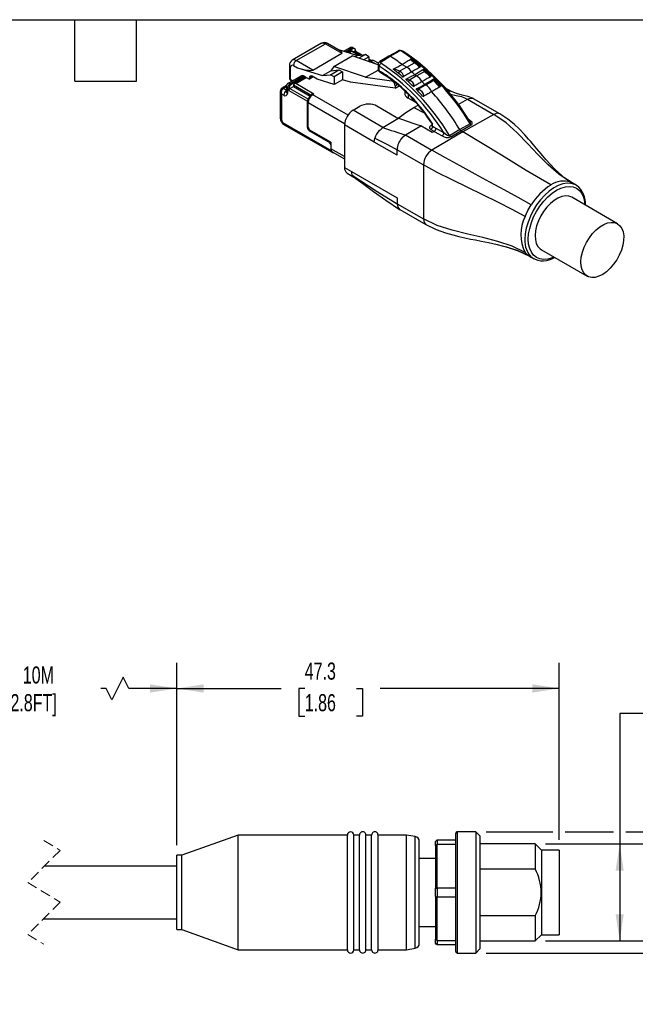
# Model space of a CAD drawing. Header units: millimetres. Extents: x 6 to 273, y 6 to 210.
# Tile 7 of 8: x 129 to 205, y 88 to 210. Entities that reach past the tile are written whole.
import ezdxf

# ---------------------------------------------------------------- set-up
doc = ezdxf.new("R2010")
doc.units = ezdxf.units.MM
doc.linetypes.add('SLD-Dashed', pattern=[1.905, 1.27, -0.635])
doc.linetypes.add('SLD-Solid', pattern=[0])
doc.layers.add('DIMENSIONS', color=140, linetype='SLD-Solid', lineweight=25)
doc.layers.add('TEXT', color=140, linetype='SLD-Solid', lineweight=25)
doc.styles.add('SLDTEXTSTYLE0', font='TXT', dxfattribs={"width": 0.7})
doc.dimstyles.new('SLDDIMSTYLE1', dxfattribs={"dimtxt": 2.158008, "dimasz": 3.302, "dimexe": 0, "dimexo": 0.0625, "dimgap": 0.539502, "dimtad": 0, "dimtih": 1, "dimtoh": 1, "dimdec": 1, "dimrnd": 1e-09, "dimzin": 12, "dimdsep": 46, "dimtxsty": 'SLDTEXTSTYLE0', "dimsah": 1, "dimcen": 0.09, "dimadec": 0, "dimazin": 3, "dimtfac": 1, "dimtdec": 1, "dimtofl": 0, "dimtmove": 0, "dimatfit": 3, "dimfxl": 0, "dimfrac": 2, "dimtolj": 1, "dimtzin": 12, "dimarcsym": 0})
doc.dimstyles.new('SLDDIMSTYLE2', dxfattribs={"dimtxt": 2.158008, "dimasz": 3.302, "dimexe": 0, "dimexo": 0.0625, "dimgap": 0.539502, "dimtad": 0, "dimtih": 1, "dimtoh": 1, "dimdec": 1, "dimrnd": 1e-09, "dimzin": 4, "dimdsep": 46, "dimtxsty": 'SLDTEXTSTYLE0', "dimsah": 1, "dimcen": 0.09, "dimadec": 0, "dimazin": 1, "dimtfac": 1, "dimtdec": 1, "dimtmove": 0, "dimatfit": 0, "dimfxl": 0, "dimfrac": 2, "dimtolj": 1, "dimtzin": 12, "dimarcsym": 0})

# ---------------------------------------------------------------- blocks, each defined once
blk = doc.blocks.new('_D_1')
at = {"layer": 'DIMENSIONS'}
for p, q in [((121.25, 107.83), (121.25, 129.94)), ((148.52, 107.38), (148.52, 129.94)), ((141.89, 128.17), (140.48, 125.35)), ((142.59, 126.76), (141.89, 128.17)), ((121.25, 126.76), (125.78, 126.76)), ((139.77, 126.76), (139.09, 126.76)), ((140.48, 125.35), (139.77, 126.76)), ((148.52, 126.76), (142.59, 126.76))]:
    blk.add_line(p, q, dxfattribs=at)
for points in [[(121.25, 126.76), (124.55, 126.25), (124.55, 127.27)], [(148.52, 126.76), (145.21, 127.27), (145.21, 126.25)]]:
    blk.add_solid(points, dxfattribs=at)
at = {"layer": 'DIMENSIONS', "char_height": 2.117, "attachment_point": 1, "style": 'SLDTEXTSTYLE0'}
for s, insert in [('10M', (129.45, 129.49)), ('[32.8FT]', (126.27, 126.06))]:
    blk.add_mtext(s, dxfattribs=dict(at, insert=insert))
blk = doc.blocks.new('_D_2')
at = {"layer": 'DIMENSIONS'}
for p, q in [((148.52, 107.38), (148.52, 129.94)), ((195.82, 108.03), (195.82, 129.94)), ((148.52, 126.76), (161.41, 126.76)), ((164.34, 126.76), (163.61, 126.76)), ((163.61, 126.76), (163.61, 123.33)), ((170.75, 126.76), (171.48, 126.76)), ((171.48, 126.76), (171.48, 123.33)), ((195.82, 126.76), (173.68, 126.76)), ((163.61, 123.33), (164.34, 123.33)), ((171.48, 123.33), (170.75, 123.33))]:
    blk.add_line(p, q, dxfattribs=at)
for points in [[(148.52, 126.76), (151.82, 126.25), (151.82, 127.27)], [(195.82, 126.76), (192.51, 127.27), (192.51, 126.25)]]:
    blk.add_solid(points, dxfattribs=at)
at = {"layer": 'DIMENSIONS', "char_height": 2.117, "attachment_point": 1, "style": 'SLDTEXTSTYLE0'}
for s, insert in [('47.3', (164.34, 129.97)), ('1.86', (164.34, 126.06))]:
    blk.add_mtext(s, dxfattribs=dict(at, insert=insert))
blk = doc.blocks.new('_D_3')
at = {"layer": 'DIMENSIONS'}
for p, q in [((209.67, 123.65), (203.32, 123.65)), ((203.32, 123.65), (203.32, 107.51)), ((194.14, 107.51), (206.49, 107.51)), ((203.32, 107.51), (203.32, 95.51)), ((194.14, 95.51), (206.49, 95.51))]:
    blk.add_line(p, q, dxfattribs=at)
for points in [[(203.32, 107.51), (202.81, 104.21), (203.82, 104.21)], [(203.32, 95.51), (203.82, 98.81), (202.81, 98.81)]]:
    blk.add_solid(points, dxfattribs=at)
at = {"layer": 'DIMENSIONS', "char_height": 2.117, "attachment_point": 1, "style": 'SLDTEXTSTYLE0'}
for s, insert in [('M12-1.0', (211.12, 128.09)), ('MALE', (213.22, 124.66)), ('THREAD', (211.19, 121.23))]:
    blk.add_mtext(s, dxfattribs=dict(at, insert=insert))
blk = doc.blocks.new('_D_4')
at = {"layer": 'DIMENSIONS'}
for p, q in [((214.06, 109.01), (214.06, 115.36)), ((186.79, 109.01), (195.05, 109.01)), ((196.58, 109.01), (202.55, 109.01)), ((204.08, 109.01), (217.24, 109.01)), ((210.86, 101.62), (210.13, 101.62)), ((210.13, 101.62), (210.13, 98.19)), ((217.27, 101.62), (217.99, 101.62)), ((217.99, 101.62), (217.99, 98.19)), ((210.13, 98.19), (210.86, 98.19)), ((217.99, 98.19), (217.27, 98.19)), ((186.79, 94.01), (217.24, 94.01)), ((214.06, 94.01), (214.06, 87.66))]:
    blk.add_line(p, q, dxfattribs=at)
for points in [[(214.06, 109.01), (214.57, 112.31), (213.55, 112.31)], [(214.06, 94.01), (213.55, 90.71), (214.57, 90.71)]]:
    blk.add_solid(points, dxfattribs=at)
at = {"layer": 'DIMENSIONS', "char_height": 2.117, "attachment_point": 1, "style": 'SLDTEXTSTYLE0'}
for s, insert in [('%%c', (209.23, 104.83)), ('15.0', (212.48, 104.83)), ('0.59', (210.86, 100.91))]:
    blk.add_mtext(s, dxfattribs=dict(at, insert=insert))

msp = doc.modelspace()

# ---------------------------------------------------------------- linework, layer by layer
for p, q in [((166.4, 206.63), (162.8, 204.55)), ((163.3, 204.5), (166.9, 206.58)), ((166.9, 206.58), (168.93, 205.41)), ((168.73, 205.69), (167.15, 206.6)), ((169.88, 206.04), (169.19, 205.64)), ((169.38, 205.58), (170.13, 206.01)), ((170.13, 206.01), (170.28, 205.93)), ((170.53, 205.95), (170.38, 206.04)), ((165.33, 203.32), (168.93, 205.41)), ((167.94, 203.76), (170.2, 205.06)), ((168.38, 205.89), (170.86, 205.12)), ((170.28, 205.93), (169.57, 205.52)), ((170.13, 205.71), (169.72, 205.47)), ((169.8, 205.45), (170.13, 205.64)), ((171.11, 205.15), (170.13, 205.71)), ((170.13, 205.71), (170.13, 205.64)), ((170.13, 205.64), (171.01, 205.14)), ((173.41, 203.98), (170.2, 205.06)), ((170.37, 205.57), (170.49, 205.64)), ((170.49, 205.64), (171.3, 205.17)), ((170.86, 205.12), (170.55, 204.95)), ((171.4, 205.18), (170.59, 205.65)), ((170.63, 205.72), (170.63, 205.63)), ((170.86, 205.12), (171.84, 205.23)), ((171.84, 205.23), (171.05, 204.78)), ((171.62, 204.59), (172.28, 204.97)), ((172.28, 204.97), (171.84, 205.23)), ((172.28, 204.97), (172.28, 204.36)), ((174.74, 205.04), (173.62, 204.36)), ((173.78, 204.34), (174.9, 205.02)), ((175.89, 205.67), (174.75, 205.04)), ((174.9, 205.02), (176.04, 205.65)), ((162.44, 203.88), (162.44, 202.33)), ((162.59, 202.13), (162.59, 203.68)), ((162.94, 203.88), (163.43, 203.6)), ((165.33, 203.32), (163.3, 204.5)), ((163.43, 203.6), (166.54, 202.63)), ((167.94, 203.76), (167.57, 203.22)), ((171.88, 202.43), (167.94, 203.76)), ((172.6, 204.49), (172.28, 204.67)), ((172.28, 204.61), (172.52, 204.47)), ((172.4, 204.4), (172.28, 204.47)), ((172.28, 204.4), (172.4, 204.34)), ((172.44, 204.43), (172.4, 204.4)), ((172.4, 204.34), (172.54, 204.42)), ((172.4, 204.4), (172.4, 204.34)), ((172.54, 204.42), (173.13, 204.08)), ((173.45, 204.16), (172.94, 204.46)), ((173.41, 204.03), (173.41, 203.4)), ((173.56, 203.2), (173.56, 203.81)), ((176.96, 203.67), (176.08, 203.17)), ((176.39, 204), (176.96, 203.67)), ((176.96, 203.67), (177.92, 204.23)), ((163.94, 202.61), (162.32, 201.68)), ((162.57, 201.65), (164.19, 202.59)), ((164.34, 202.5), (162.72, 201.57)), ((164.46, 202.44), (163.02, 201.6)), ((163.22, 201.65), (164.52, 202.4)), ((164.34, 202.5), (164.19, 202.59)), ((164.34, 202.5), (164.52, 202.4)), ((164.52, 202.4), (164.91, 202.18)), ((165.26, 202.54), (164.91, 202.33)), ((165.4, 202.46), (164.91, 202.18)), ((165.88, 202.18), (165.26, 202.54)), ((166.54, 202.63), (167.57, 203.22)), ((166.54, 202.63), (167.52, 202.74)), ((167.52, 202.74), (168.55, 203.33)), ((167.97, 202.48), (167.52, 202.74)), ((167.57, 203.22), (168.55, 203.33)), ((169, 203.08), (167.97, 202.48)), ((167.97, 202.48), (167.97, 201.53)), ((168.55, 203.33), (169, 203.08)), ((169, 203.08), (169, 202.12)), ((171.88, 202.43), (173.43, 203.32)), ((171.88, 202.43), (175.06, 202)), ((175.92, 202.92), (175.29, 203.41)), ((178.19, 202.59), (177.31, 202.08)), ((177.93, 202.74), (178.19, 202.59)), ((178.19, 202.59), (179.17, 203.15)), ((179.36, 203.25), (179.05, 203.4)), ((179.33, 203.16), (179.28, 203.19)), ((162.1, 201.4), (161.53, 201.07)), ((161.68, 201.05), (162.09, 201.29)), ((162.12, 201.46), (161.75, 201.25)), ((162.08, 201.27), (162.05, 200.65)), ((162.51, 201.04), (162.94, 201.28)), ((162.72, 201.57), (162.57, 201.65)), ((162.85, 201.98), (162.59, 202.13)), ((162.65, 201.99), (162.76, 201.93)), ((162.94, 201.49), (165.2, 200.18)), ((162.94, 201.49), (162.94, 201.24)), ((165, 200.05), (162.94, 201.24)), ((165.48, 200.34), (163.22, 201.65)), ((164.91, 202.33), (164.91, 202.18)), ((167.97, 201.53), (165.88, 202.18)), ((169, 202.12), (167.97, 201.53)), ((170.01, 201.8), (169, 202.12)), ((175.54, 201.06), (170.01, 201.8)), ((175.14, 202.05), (175.06, 202)), ((175.83, 201.51), (175.54, 201.34)), ((175.54, 201.06), (176.03, 201.35)), ((175.54, 201.34), (175.54, 201.06)), ((179.33, 201.47), (178.42, 200.95)), ((179.19, 201.55), (179.33, 201.47)), ((179.33, 201.47), (180.31, 202.04)), ((180.47, 202.04), (180.4, 202.09)), ((182.4, 200.71), (181.66, 201.13)), ((161.32, 200.68), (161.32, 197.36)), ((161.46, 200.36), (161.46, 197.15)), ((161.75, 200.2), (161.46, 200.36)), ((162.1, 200.81), (161.68, 201.05)), ((162.05, 200.65), (162.05, 200.66)), ((162.22, 201.04), (162.19, 200.43)), ((162.37, 200.96), (162.22, 201.04)), ((162.37, 200.96), (162.37, 200.79)), ((162.37, 200.79), (164.67, 199.47)), ((162.51, 201.04), (164.81, 199.71)), ((165.28, 200.3), (165.24, 200.27)), ((165.34, 200.26), (165.48, 200.34)), ((169.7, 197.75), (165.34, 200.26)), ((176.71, 200.73), (176.71, 200.45)), ((177.15, 200.3), (177.15, 199.84)), ((178.32, 200.73), (178.14, 200.91)), ((164.67, 196.2), (164.67, 199.47)), ((164.72, 199.36), (164.72, 196.34)), ((164.77, 196.26), (164.77, 199.28)), ((164.77, 199.28), (169.28, 196.68)), ((170.32, 198.35), (171.15, 198.83)), ((175.67, 197.45), (173.27, 198.84)), ((178.09, 199.29), (177.15, 199.84)), ((177.83, 198.68), (178.38, 198.96)), ((183.34, 199.06), (184.48, 199.7)), ((184.48, 199.7), (187.74, 197.83)), ((188.48, 197.9), (185.22, 199.77)), ((174, 196.22), (170.32, 198.35)), ((177.83, 198.68), (179.14, 198)), ((187.74, 197.83), (183.91, 195.66)), ((161.68, 196.78), (167.62, 193.35)), ((161.78, 196.55), (167.72, 193.13)), ((172.95, 194.39), (169.27, 196.52)), ((169.27, 196.52), (169.27, 191.25)), ((174, 196.22), (175.88, 197.33)), ((176.83, 195.29), (178.71, 196.39)), ((180.13, 195.58), (178.71, 196.39)), ((180.08, 196.51), (179.97, 196.44)), ((180.08, 196.59), (180.08, 196.44)), ((180.17, 196.33), (180.17, 196.63)), ((184.8, 196.67), (183.53, 195.94)), ((183.67, 195.79), (184.94, 196.52)), ((184.73, 197.12), (184.62, 197.18)), ((184.67, 197.1), (184.73, 197.12)), ((164.67, 196.2), (164.73, 196.24)), ((164.94, 195.87), (164.88, 195.83)), ((164.88, 195.83), (167.26, 194.46)), ((167.58, 194.4), (164.99, 195.89)), ((165.03, 195.8), (167.58, 194.33)), ((176.83, 195.29), (180.08, 193.41)), ((183.91, 195.66), (180.08, 193.41)), ((180.37, 195.72), (180.13, 195.58)), ((180.37, 195.72), (181.34, 195.17)), ((181.55, 195.53), (180.59, 196.09)), ((183.53, 195.94), (182.25, 195.19)), ((182.4, 195.05), (183.67, 195.79)), ((183.67, 195.79), (183.91, 195.66)), ((167.31, 194.48), (167.26, 194.46)), ((167.58, 194.4), (167.58, 193.58)), ((172.95, 194.39), (173.02, 194.89)), ((175.78, 192.76), (172.95, 194.39)), ((169.27, 192.6), (167.58, 193.58)), ((167.62, 193.37), (167.62, 193.35)), ((167.75, 193.21), (169.27, 192.33)), ((175.78, 193.45), (179.03, 191.58)), ((175.78, 192.76), (175.78, 193.45)), ((179.03, 191.58), (179.03, 184.88)), ((169.27, 191.25), (170.12, 190.76)), ((169.58, 190.56), (170.43, 190.07)), ((170.12, 190.76), (175.78, 187.49)), ((197.24, 189.44), (197.41, 189.33)), ((197.92, 189.06), (197.42, 189.35)), ((197.97, 189.03), (197.92, 189.06)), ((175.78, 187.49), (175.78, 186.76)), ((175.78, 186.76), (179.03, 184.88)), ((203.04, 184.29), (197.38, 187.56)), ((176.09, 186.07), (179.34, 184.19)), ((193.63, 181.06), (199.29, 177.8)), ((192.17, 180.25), (192.67, 179.97)), ((156.12, 108.61), (149.12, 106.11)), ((169.62, 108.61), (156.12, 108.61)), ((156.12, 94.41), (156.12, 108.61)), ((169.62, 94.41), (169.62, 108.61)), ((171.12, 108.61), (170.42, 108.61)), ((170.42, 94.41), (170.42, 108.61)), ((171.12, 94.41), (171.12, 108.61)), ((172.62, 108.61), (171.92, 108.61)), ((171.92, 94.41), (171.92, 108.61)), ((172.62, 94.41), (172.62, 108.61)), ((176.92, 108.61), (173.42, 108.61)), ((173.42, 94.41), (173.42, 108.61)), ((178.02, 108.42), (176.92, 108.61)), ((176.92, 94.41), (176.92, 108.61)), ((183.02, 94.21), (183.02, 108.81)), ((185.52, 109.01), (183.22, 109.01)), ((183.22, 109.01), (183.22, 94.01)), ((186.02, 108.51), (185.52, 109.01)), ((185.52, 109.01), (185.52, 94.01)), ((186.02, 108.51), (186.02, 94.51)), ((178.02, 94.61), (178.02, 108.42)), ((178.52, 95.2), (178.52, 107.83)), ((180.52, 107.3), (180.52, 107.81)), ((180.52, 107.3), (180.52, 102.02)), ((180.72, 108.01), (180.72, 107.44)), ((180.72, 108.01), (183.02, 108.01)), ((180.72, 102.08), (180.72, 107.44)), ((183.02, 107.44), (180.72, 107.44)), ((192.87, 107.51), (186.02, 107.51)), ((193.62, 106.76), (192.87, 107.51)), ((192.87, 107.51), (192.87, 104.42)), ((149.12, 106.11), (148.52, 106.11)), ((148.52, 96.91), (148.52, 106.11)), ((149.12, 96.91), (149.12, 106.11)), ((195.82, 106.76), (193.62, 106.76)), ((193.62, 106.76), (193.62, 101.51)), ((195.82, 106.76), (195.82, 96.26)), ((180.52, 105.71), (178.52, 105.71)), ((148.52, 104.76), (132.11, 104.76)), ((186.02, 104.42), (192.87, 104.42)), ((180.52, 101), (180.52, 102.02)), ((180.72, 102.08), (183.02, 102.08)), ((180.72, 102.08), (180.72, 100.94)), ((193.62, 101.51), (193.62, 96.26)), ((180.52, 101), (180.52, 95.72)), ((183.02, 100.94), (180.72, 100.94)), ((180.72, 95.58), (180.72, 100.94)), ((132.03, 98.26), (148.52, 98.26)), ((192.87, 98.61), (186.02, 98.61)), ((192.87, 98.61), (192.87, 95.51)), ((148.52, 96.91), (149.12, 96.91)), ((149.12, 96.91), (156.12, 94.41)), ((178.52, 97.31), (180.52, 97.31)), ((180.52, 95.21), (180.52, 95.72)), ((180.72, 95.58), (183.02, 95.58)), ((180.72, 95.58), (180.72, 95.01)), ((186.02, 95.51), (192.87, 95.51)), ((192.87, 95.51), (193.62, 96.26)), ((193.62, 96.26), (195.82, 96.26)), ((156.12, 94.41), (169.62, 94.41)), ((170.42, 94.41), (171.12, 94.41)), ((171.92, 94.41), (172.62, 94.41)), ((173.42, 94.41), (176.92, 94.41)), ((176.92, 94.41), (178.02, 94.61)), ((183.02, 95.01), (180.72, 95.01)), ((183.22, 94.01), (185.52, 94.01)), ((185.52, 94.01), (186.02, 94.51))]:
    msp.add_line(p, q)
at = {"color": 7, "linetype": 'SLD-Dashed', "lineweight": 18}
for p, q in [((132.07, 107.94), (134.07, 106.72)), ((134.07, 106.72), (130.07, 102.72)), ((130.07, 102.72), (134.07, 100.3)), ((134.07, 100.3), (130.07, 96.3)), ((130.07, 96.3), (132.07, 95.09))]:
    msp.add_line(p, q, dxfattribs=at)
at = {"flags": 128}
for points in [[(166.4, 206.63), (166.63, 206.67), (166.9, 206.58)], [(167.15, 206.6), (167.04, 206.62), (166.9, 206.58)], [(176.04, 205.65), (176, 205.67), (175.96, 205.69), (175.92, 205.69), (175.89, 205.67), (175.89, 205.67)], [(176.33, 205.64), (176.41, 205.67), (176.47, 205.66), (176.48, 205.66)], [(162.44, 203.88), (162.48, 203.77), (162.59, 203.68)], [(163.3, 204.5), (163.03, 204.59), (162.8, 204.55)], [(173.78, 204.17), (173.74, 204.21), (173.72, 204.26), (173.73, 204.3), (173.78, 204.34)], [(175.3, 203.44), (175.44, 203.51), (175.58, 203.58), (175.71, 203.65), (175.85, 203.72), (175.98, 203.79), (176.12, 203.86), (176.25, 203.93), (176.39, 204)], [(176.39, 204), (176.51, 204.08), (176.64, 204.16), (176.76, 204.24), (176.89, 204.32), (177.02, 204.4), (177.14, 204.48), (177.27, 204.56), (177.39, 204.64)], [(178.05, 204.26), (177.71, 204.48), (177.54, 204.58), (177.45, 204.63), (177.43, 204.64), (177.42, 204.64), (177.42, 204.64), (177.42, 204.65), (177.42, 204.65), (177.42, 204.65), (177.43, 204.65), (177.45, 204.66)], [(178.6, 203.66), (178.47, 203.59), (178.33, 203.51), (178.2, 203.44), (178.07, 203.37), (177.94, 203.3), (177.81, 203.22), (177.67, 203.15), (177.54, 203.08)], [(177.89, 204.25), (177.98, 204.27), (178.05, 204.26)], [(177.89, 204.25), (177.91, 204.24), (177.92, 204.23)], [(178.08, 204.24), (178.01, 204.25), (177.92, 204.23)], [(178.16, 204.3), (178.1, 204.26), (178.05, 204.26)], [(178.08, 204.24), (178.06, 204.25), (178.05, 204.26)], [(178.69, 203.79), (178.65, 203.76), (178.64, 203.76), (178.62, 203.76), (178.62, 203.76), (178.61, 203.76), (178.6, 203.77), (178.44, 203.93), (178.08, 204.24)], [(178.69, 203.79), (178.46, 204.06), (178.16, 204.3)], [(173.56, 203.2), (173.45, 203.3), (173.41, 203.4), (173.41, 203.41)], [(173.62, 203.07), (173.62, 203.07), (173.57, 203.12), (173.56, 203.2)], [(175.3, 203.44), (175.29, 203.43), (175.29, 203.42), (175.28, 203.42), (175.28, 203.41), (175.29, 203.41)], [(176.4, 202.52), (176.45, 202.49), (176.46, 202.48)], [(177.54, 203.08), (177.42, 203.01), (177.31, 202.94), (177.19, 202.86), (177.07, 202.79), (176.95, 202.72), (176.83, 202.65), (176.72, 202.58), (176.6, 202.51)], [(176.89, 202.18), (177.47, 202.5), (177.93, 202.74)], [(177.93, 202.74), (178.5, 203.1), (178.95, 203.37)], [(179.9, 202.47), (179.76, 202.4), (179.63, 202.33), (179.5, 202.25), (179.37, 202.18), (179.24, 202.11), (179.11, 202.03), (178.97, 201.96), (178.84, 201.89)], [(178.95, 203.37), (179, 203.39), (179.05, 203.39)], [(179.28, 203.19), (179.09, 203.32), (179.04, 203.34), (179.02, 203.36), (179.02, 203.36), (179.01, 203.37), (179.01, 203.37), (179.01, 203.38), (179.02, 203.38), (179.05, 203.39)], [(179.14, 203.18), (179.21, 203.2), (179.28, 203.19)], [(179.14, 203.18), (179.15, 203.16), (179.17, 203.15)], [(179.33, 203.16), (179.25, 203.17), (179.17, 203.15)], [(179.17, 203.15), (179.34, 203.01), (179.52, 202.83), (179.74, 202.6), (179.83, 202.52), (179.9, 202.47)], [(179.36, 203.25), (179.31, 203.21), (179.28, 203.19)], [(179.99, 202.61), (179.97, 202.59), (179.94, 202.57), (179.93, 202.57), (179.92, 202.57), (179.9, 202.58), (179.89, 202.6), (179.71, 202.8), (179.33, 203.16)], [(179.99, 202.61), (179.95, 202.52), (179.9, 202.47)], [(161.75, 201.25), (161.66, 201.17), (161.61, 201.12)], [(176.89, 202.18), (176.87, 202.17), (176.86, 202.15), (176.86, 202.14), (176.86, 202.13), (176.86, 202.13), (176.86, 202.13)], [(176.86, 202.13), (176.86, 202.13), (176.89, 202.1)], [(177.31, 202.08), (177.08, 202.15), (176.89, 202.18)], [(178.84, 201.89), (178.72, 201.82), (178.61, 201.75), (178.49, 201.68), (178.37, 201.6), (178.25, 201.53), (178.13, 201.46), (178.01, 201.39), (177.9, 201.32)], [(178.18, 200.99), (178.74, 201.3), (179.19, 201.55)], [(179.19, 201.55), (179.76, 201.9), (180.22, 202.17)], [(181.09, 201.23), (180.95, 201.16), (180.82, 201.08), (180.69, 201.01), (180.56, 200.94), (180.43, 200.87), (180.3, 200.79), (180.16, 200.72), (180.03, 200.65)], [(180.22, 202.17), (180.24, 202.12), (180.28, 202.08)], [(180.28, 202.08), (180.34, 202.09), (180.4, 202.09)], [(180.28, 202.08), (180.3, 202.06), (180.31, 202.04)], [(180.4, 202.09), (180.34, 202.13), (180.31, 202.15), (180.3, 202.15), (180.3, 202.16), (180.3, 202.17), (180.3, 202.17), (180.32, 202.18), (180.36, 202.2)], [(180.47, 202.04), (180.39, 202.05), (180.31, 202.04)], [(180.44, 202.16), (180.4, 202.18), (180.36, 202.2)], [(180.44, 202.16), (180.42, 202.12), (180.4, 202.09)], [(181.18, 201.37), (181.16, 201.35), (181.14, 201.34), (181.13, 201.33), (181.12, 201.33), (181.1, 201.34), (181.09, 201.36), (180.88, 201.62), (180.47, 202.04)], [(181.18, 201.37), (181.15, 201.29), (181.09, 201.23)], [(161.53, 201.07), (161.6, 201.08), (161.68, 201.05)], [(178.18, 200.99), (178.15, 200.97), (178.14, 200.95), (178.13, 200.93), (178.13, 200.92), (178.14, 200.91)], [(178.42, 200.95), (178.29, 200.98), (178.18, 200.99)], [(180.03, 200.65), (179.92, 200.58), (179.8, 200.51), (179.68, 200.43), (179.56, 200.36), (179.44, 200.29), (179.32, 200.22), (179.21, 200.15), (179.09, 200.08)], [(182.11, 200.78), (182.27, 200.76), (182.38, 200.71)], [(182.35, 200.33), (182.38, 200.32), (183.07, 200.17), (183.76, 200.03), (184.48, 199.7)], [(185.22, 199.78), (184.51, 200.05), (183.82, 200.21), (183.11, 200.4), (182.39, 200.72)], [(184.48, 199.7), (184.71, 199.81), (184.93, 199.84)], [(184.93, 199.84), (185.18, 199.8), (185.22, 199.77)], [(175.88, 197.33), (176.85, 198.06), (177.83, 198.68)], [(188.48, 197.89), (188.48, 197.89), (188.14, 197.96), (187.74, 197.83)], [(197.24, 189.44), (195.79, 190.43), (194.45, 191.6), (193.19, 192.88), (191.96, 194.2), (190.64, 195.55), (189.25, 196.78), (187.74, 197.83)], [(197.43, 189.34), (196.85, 189.71), (196.42, 190.03), (196.1, 190.3), (195.73, 190.63), (195.28, 191.06), (194.77, 191.61), (194.18, 192.26), (193.59, 192.95), (193.08, 193.56), (192.66, 194.06), (192.32, 194.46), (192.04, 194.78), (191.59, 195.29), (190.88, 196.02), (190.25, 196.61), (189.46, 197.25), (188.48, 197.89)], [(180.11, 196.43), (180.04, 196.42), (179.97, 196.44)], [(180.17, 196.63), (180.07, 196.69), (180.05, 196.73)], [(180.05, 196.72), (180.08, 196.67), (180.09, 196.59)], [(180.08, 196.59), (180.08, 196.59), (180.1, 196.6), (180.17, 196.63)], [(180.08, 196.45), (180.08, 196.42), (180.09, 196.43)], [(180.17, 196.33), (180.11, 196.39), (180.08, 196.45), (180.08, 196.45), (180.08, 196.45)], [(180.59, 196.09), (180.35, 196.22), (180.17, 196.33)], [(184.94, 196.52), (185.03, 196.59), (185.07, 196.67), (185.04, 196.84), (184.73, 197.12)], [(184.76, 196.96), (184.79, 196.92), (184.83, 196.83), (184.84, 196.76), (184.83, 196.7), (184.82, 196.68), (184.8, 196.67)], [(176.38, 194.9), (176.6, 195.12), (176.83, 195.29)], [(179.8, 196.13), (179.86, 196.04), (179.96, 195.96)], [(179.96, 195.96), (180.19, 195.83), (180.37, 195.72)], [(182.25, 195.19), (182.23, 195.18), (182.2, 195.18), (182.12, 195.18), (182.02, 195.21), (181.91, 195.26), (181.55, 195.53)], [(194.8, 189.09), (191.75, 190.9), (188.7, 192.77), (183.91, 195.66)], [(173.02, 194.89), (174.57, 194.08), (175.78, 193.45)], [(167.62, 193.35), (167.62, 193.28), (167.64, 193.21), (167.68, 193.16), (167.72, 193.13), (167.77, 193.11), (167.84, 193.1), (167.9, 193.12), (167.91, 193.12)], [(192.36, 186.62), (190.76, 187.53), (189.04, 188.48), (187.25, 189.45), (185.44, 190.44), (183.56, 191.46), (181.76, 192.46), (180.08, 193.41)], [(191.62, 185.18), (190, 186.07), (188.24, 186.96), (186.4, 187.86), (184.52, 188.76), (182.58, 189.71), (180.73, 190.65), (179.03, 191.58)], [(170.22, 190.3), (170.15, 190.64), (170.16, 190.69), (170.16, 190.72), (170.17, 190.72), (170.17, 190.73), (170.17, 190.73), (170.17, 190.73), (170.17, 190.73), (170.16, 190.73), (170.16, 190.73), (170.12, 190.76)], [(170.22, 190.3), (173.32, 188.28), (175.78, 186.76)], [(170.44, 190.08), (170.38, 190.11), (170.22, 190.3)], [(170.39, 190.1), (171.54, 189.28), (172.86, 188.3), (174.36, 187.19), (176.08, 186.07)], [(197.92, 189.06), (197.76, 189.14), (197.31, 189.28), (196.81, 189.3), (196.28, 189.21), (195.72, 189.02), (195.15, 188.72), (194.59, 188.31), (194.04, 187.82), (193.52, 187.26), (193.04, 186.62), (192.62, 185.94), (192.26, 185.23), (191.97, 184.5), (191.75, 183.76), (191.62, 183.05), (191.58, 182.37)], [(192, 182.37), (192.05, 183.03), (192.18, 183.72), (192.39, 184.43), (192.67, 185.13), (193.03, 185.82), (193.45, 186.47), (193.92, 187.07), (194.42, 187.61), (194.96, 188.07), (195.51, 188.43), (196.05, 188.7), (196.59, 188.86), (197.09, 188.91), (197.56, 188.85), (197.98, 188.68), (198.34, 188.4), (198.62, 188.03), (198.83, 187.56), (198.96, 187.02), (199, 186.62)], [(197.38, 187.56), (197.02, 187.7), (196.6, 187.73), (196.15, 187.65), (195.68, 187.47), (195.21, 187.18), (194.74, 186.8), (194.3, 186.34), (193.9, 185.82), (193.55, 185.25), (193.26, 184.64), (193.04, 184.03), (192.91, 183.42), (192.85, 182.85), (192.89, 182.32), (193, 181.85), (193.2, 181.47), (193.47, 181.17), (193.63, 181.06)], [(175.78, 186.76), (175.86, 186.34), (176.08, 186.07), (176.09, 186.07)], [(191.62, 185.18), (191.95, 185.91), (192.36, 186.62)], [(191.62, 180.75), (190, 181.52), (188.24, 182.1), (186.4, 182.57), (184.52, 183), (182.58, 183.48), (180.73, 184.08), (179.03, 184.88)], [(179.03, 184.88), (179.11, 184.46), (179.34, 184.2)], [(179.34, 184.2), (180.62, 183.57), (181.75, 183.16), (182.67, 182.9), (183.43, 182.71), (184.16, 182.55), (184.87, 182.4), (185.47, 182.28), (186.18, 182.14), (187.08, 181.96), (188.15, 181.72), (189.38, 181.4), (190.74, 180.94), (192.16, 180.26)], [(203.04, 184.29), (203.34, 184.05), (203.58, 183.7), (203.73, 183.28), (203.81, 182.78), (203.8, 182.22), (203.7, 181.63), (203.52, 181.02), (203.27, 180.41), (202.95, 179.82), (202.57, 179.27), (202.15, 178.77), (201.69, 178.35), (201.22, 178.02), (200.75, 177.78), (200.29, 177.65), (199.85, 177.63), (199.46, 177.71), (199.13, 177.91), (198.86, 178.2), (198.66, 178.59), (198.54, 179.05), (198.51, 179.58), (198.56, 180.16), (198.7, 180.76), (198.92, 181.38), (199.2, 181.98), (199.56, 182.55), (199.96, 183.08), (200.4, 183.54), (200.87, 183.92), (201.34, 184.2), (201.81, 184.39), (202.26, 184.46), (202.67, 184.43), (203.04, 184.29)], [(195.17, 180.17), (194.96, 180.08), (194.42, 179.92), (193.92, 179.87), (193.45, 179.93), (193.03, 180.1), (192.67, 180.38), (192.39, 180.76), (192.18, 181.22), (192.05, 181.76), (192, 182.37)], [(192.22, 180.23), (190.76, 180.92), (189.22, 181.44)], [(192.18, 180.27), (191.95, 180.4), (191.62, 180.75)], [(192.54, 180.05), (192.62, 180), (192.67, 179.97)], [(180.52, 107.81), (180.63, 107.92), (180.72, 108.01)], [(180.72, 107.44), (180.6, 107.36), (180.52, 107.3)], [(180.52, 102.02), (180.63, 102.05), (180.72, 102.08)], [(180.72, 100.94), (180.6, 100.98), (180.52, 101)], [(180.52, 95.72), (180.63, 95.64), (180.72, 95.58)], [(180.72, 95.01), (180.6, 95.12), (180.52, 95.21)]]:
    msp.add_lwpolyline(points, dxfattribs=at)
for centre, radius, start, end in [((166.77, 206.06), 0.664, 54.7066, 122.3483), ((170.13, 205.61), 0.5, 60.0027, 119.9973), ((169.98, 205.81), 0.248, 53.8916, 114.7979), ((170.27, 205.81), 0.251, 65.6929, 125.6176), ((170.41, 205.76), 0.218, 350.786, 129.2033), ((170.55, 205.56), 0.101, 65.6929, 125.6176), ((174.81, 204.91), 0.142, 49.2768, 117.3938), ((164.17, 187.69), 20.38, 53.1562, 58.2233), ((176.17, 205.11), 0.627, 60.3291, 116.3034), ((176.18, 205.38), 0.302, 59.8803, 115.9691), ((160.99, 182.68), 27.61, 30.4281, 56.2566), ((161.3, 182.9), 27.36, 30.9366, 56.2987), ((163.15, 203.92), 0.713, 119.2213, 182.7323), ((162.8, 203.71), 0.218, 50.7967, 189.214), ((163.71, 203.85), 0.768, 122.6059, 177.3945), ((172.71, 204.08), 0.444, 58.8899, 127.4129), ((172.48, 204.34), 0.101, 54.3824, 114.3071), ((172.77, 204.09), 0.402, 65.6929, 125.6176), ((173.82, 204.01), 0.408, 120.082, 178.4492), ((173.68, 204.05), 0.266, 186.5835, 243.6812), ((174.04, 203.77), 0.481, 122.5668, 174.5874), ((158.68, 181.45), 26.86, 31.6203, 56.3546), ((173.68, 204.23), 0.145, 50.1829, 117.2433), ((158.44, 181.21), 27.61, 30.4281, 56.2566), ((176.03, 202.17), 1.77, 30.9114, 58.236), ((177.44, 204.56), 0.0986, 87.884, 120.7214), ((179.65, 206.99), 3.25, 226.0708, 237.372), ((176.65, 202.22), 2.57, 54.0322, 71.9507), ((175.01, 200.06), 5.08, 45.0391, 55.0279), ((178.51, 203.81), 0.174, 298.856, 352.9371), ((164.05, 202.4), 0.241, 52.9592, 115.7303), ((165.12, 202.37), 0.218, 50.7967, 189.214), ((173.82, 203.42), 0.405, 181.8213, 240.8596), ((165.15, 188.86), 16.63, 50.8806, 59.6311), ((165.41, 189.05), 16.24, 50.8544, 59.6503), ((174.82, 200.82), 2.66, 61.7699, 79.5482), ((176.39, 202.78), 0.499, 128.9319, 163.111), ((161.13, 184.45), 23.66, 49.6847, 51.3162), ((175.69, 202.32), 0.929, 11.3948, 65.0167), ((176.51, 202.64), 0.159, 243.7106, 305.5481), ((161.53, 184.29), 24.69, 48.3715, 49.5515), ((177.23, 201.04), 1.82, 27.6266, 57.9343), ((179.46, 203.68), 0.595, 210.9041, 236.5897), ((178.45, 201.73), 1.77, 29.7155, 59.1923), ((161.79, 201.17), 0.0894, 62.3779, 116.6997), ((162.57, 201.25), 0.5, 119.9973, 177.3317), ((162.33, 201.28), 0.259, 181.2778, 244.0971), ((162.99, 201.01), 0.768, 122.6055, 177.3945), ((162.43, 201.46), 0.241, 52.9592, 115.7303), ((163.14, 200.92), 0.768, 122.6055, 177.3945), ((162.84, 202.34), 0.402, 181.5513, 241.2883), ((162.69, 202.36), 0.251, 185.6948, 245.6253), ((162.74, 202.11), 0.148, 173.7013, 234.9865), ((174.84, 201.34), 0.7, 0.5193, 71.6969), ((161.72, 184.9), 21.87, 32.4508, 50.4495), ((175.75, 201.72), 0.109, 160.6915, 223.4788), ((161.97, 185.06), 21.52, 32.8316, 50.4442), ((160.02, 183.17), 25.36, 47.4432, 48.3807), ((177.68, 201.69), 0.538, 134.5082, 163.2832), ((159.55, 182.65), 26.06, 45.7261, 47.4444), ((176.92, 201.16), 0.991, 8.8779, 66.8547), ((177.81, 201.44), 0.147, 239.8057, 305.5972), ((159.82, 182.46), 27.19, 44.5865, 45.6093), ((178.32, 199.88), 1.88, 24.0968, 57.6361), ((180.33, 201.96), 0.235, 82.6175, 117.8487), ((182.79, 203.63), 2.95, 212.7832, 234.6173), ((179.46, 200.5), 1.93, 26.9645, 59.3795), ((161.76, 200.69), 0.44, 120.8601, 182.5362), ((161.79, 200.7), 0.473, 182.624, 226.1116), ((162.05, 200.56), 0.621, 127.2346, 198.7728), ((162.53, 200.16), 0.78, 127.4548, 177.1401), ((161.92, 200.41), 0.272, 230.1428, 4.6745), ((162.31, 200.66), 0.259, 181.2778, 244.0971), ((162.68, 200.78), 0.307, 122.6055, 177.3945), ((165.81, 199.34), 1.1, 121.447, 178.5525), ((166, 199.23), 1.23, 122.6055, 177.3945), ((165.28, 200.19), 0.0959, 52.746, 115.9627), ((178.88, 200.58), 0.587, 141.4185, 165.3885), ((157.65, 180.77), 28.73, 42.2126, 43.9956), ((178.06, 199.98), 1.03, 5.445, 69.2761), ((179.01, 200.2), 0.145, 237.1039, 304.6115), ((156.61, 179.6), 31.49, 31.2691, 41.9523), ((164.98, 199.45), 0.31, 129.4533, 177.3666), ((164.82, 199.37), 0.101, 185.7098, 245.624), ((171.58, 196.41), 2.31, 122.9367, 177.3692), ((162.32, 197.4), 1, 182.6062, 237.3953), ((161.57, 197.38), 0.251, 185.6948, 245.6253), ((161.93, 197.17), 0.461, 182.6055, 237.3945), ((161.91, 196.75), 0.24, 172.7442, 235.9436), ((165.37, 196.36), 0.657, 181.6411, 238.3598), ((164.82, 196.35), 0.101, 185.6948, 245.6253), ((165.23, 196.28), 0.461, 182.6055, 237.3945), ((119.98, 24.17), 181.96, 71.1698, 72.1082), ((180.05, 196.19), 0.26, 109.3734, 193.7252), ((179.71, 196.35), 0.464, 302.9961, 357.1083), ((185.17, 196.88), 0.422, 210.0359, 238.2982), ((165.13, 196.22), 0.461, 182.6055, 237.3945), ((165.08, 195.88), 0.0986, 173.7012, 234.9867), ((175.45, 194.18), 2.53, 138.6902, 163.6803), ((172.98, 196.98), 1.27, 296.8137, 323.6626), ((192.38, 246.89), 53.9, 250.0547, 253.2232), ((180.12, 196.11), 0.462, 302.9158, 357.3483), ((181.09, 195.55), 0.462, 302.9367, 357.3692), ((181.98, 196.07), 1.1, 234.7896, 292.3755), ((182.63, 195.42), 0.436, 210.5686, 237.9028), ((166.85, 193.81), 0.772, 17.7842, 57.307), ((178.1, 193.34), 2.33, 137.7676, 177.2261), ((168.15, 193.57), 0.566, 179.0041, 200.3896), ((167.91, 193.48), 0.308, 199.7608, 238.8044), ((181.34, 191.47), 2.31, 122.9367, 177.3692), ((170.01, 191.17), 0.741, 173.7666, 234.9212), ((198.69, 182.79), 7.4, 121.7405, 148.8384), ((196.37, 186.81), 2.77, 71.7732, 124.6624), ((196.4, 186.83), 2.7, 354.623, 54.3673), ((195.86, 182.96), 4.78, 152.3973, 207.6027), ((194.26, 182.12), 2.69, 174.5993, 230.244), ((193.85, 182.26), 2.56, 238.8026, 303.3482), ((170.02, 108.61), 0.4, 0.0002, 179.9998), ((171.52, 108.61), 0.4, 359.9999, 180.0001), ((173.02, 108.61), 0.4, 359.9999, 180.0001), ((183.22, 108.81), 0.2, 89.9991, 180.001), ((177.92, 107.83), 0.6, 359.9998, 80.0001), ((186.88, 101.32), 6.74, 1.6136, 27.3414), ((186.93, 101.69), 6.69, 332.5637, 358.4814), ((177.92, 95.2), 0.6, 279.9999, 0.0002), ((170.02, 94.41), 0.4, 180.0001, 359.9999), ((171.52, 94.41), 0.4, 179.9999, 0.0001), ((173.02, 94.41), 0.4, 179.9999, 0.0001), ((183.22, 94.21), 0.2, 179.9991, 270.0007)]:
    msp.add_arc(centre, radius, start, end)
for centre, major_axis, ratio, start_param, end_param in [((167.39, 205.89), (1.58, -0.44), 0.180625, 6.107471, 6.892788), ((163.79, 203.8), (1.58, -0.44), 0.180625, 4.536675, 6.107471), ((163.22, 201.49), (0.283, 0), 0.577381, 1.570826, 3.141599), ((165.48, 200.18), (0.283, 0), 0.57738, 1.570825, 2.35613), ((178.21, 200.45), (1.5, 0), 0.577288, 3.136799, 3.926905), ((172.21, 198.22), (1.5, 0.01), 0.582602, 0.780689, 2.351485), ((175.88, 197.58), (0.3, 0.002), 0.582602, 3.922282, 5.493078), ((183.65, 195.99), (-0.147, 0.213), 0.515085, 1.462879, 2.31681)]:
    msp.add_ellipse(centre, major_axis=major_axis, ratio=ratio, start_param=start_param, end_param=end_param)
at = {"layer": 'TEXT'}
for p, q in [((6.35, 209.55), (273.05, 209.55)), ((135.89, 201.93), (135.89, 209.55)), ((143.51, 201.93), (143.51, 209.55)), ((135.89, 201.93), (143.51, 201.93))]:
    msp.add_line(p, q, dxfattribs=at)

# ---------------------------------------------------------------- dimensions: what is measured, and where the dimension line sits
at = {"layer": 'DIMENSIONS'}
dim = msp.add_linear_dim(base=(148.52, 126.76), p1=(121.25, 106.56), p2=(148.52, 106.11), text='10M\\P[32.8FT]', dimstyle='SLDDIMSTYLE1', dxfattribs=at)
dim.commit()
dim.dimension.update_dxf_attribs({"geometry": '_D_1', "text_midpoint": (132.44, 126.76), "dimtype": 160})
dim = msp.add_linear_dim(base=(195.82, 126.76), p1=(148.52, 106.11), p2=(195.82, 106.76), dimstyle='SLDDIMSTYLE1', dxfattribs=at)
dim.commit()
dim.dimension.update_dxf_attribs({"geometry": '_D_2', "text_midpoint": (167.54, 126.76), "dimtype": 160})
for base, p1, p2, text, dimstyle, picture, middle in [((203.32, 95.51), (192.87, 107.51), (192.87, 95.51), 'M12-1.0\\PMALE\\PTHREAD', 'SLDDIMSTYLE1', '_D_3', (203.32, 123.65)), ((214.06, 94.01), (185.52, 109.01), (185.52, 94.01), '%%c<>', 'SLDDIMSTYLE2', '_D_4', (214.06, 101.62))]:
    dim = msp.add_linear_dim(base=base, p1=p1, p2=p2, angle=90, text=text, dimstyle=dimstyle, dxfattribs=at)
    dim.commit()
    dim.dimension.update_dxf_attribs({"geometry": picture, "text_midpoint": middle, "dimtype": 160})

doc.saveas('drawing.dxf')
